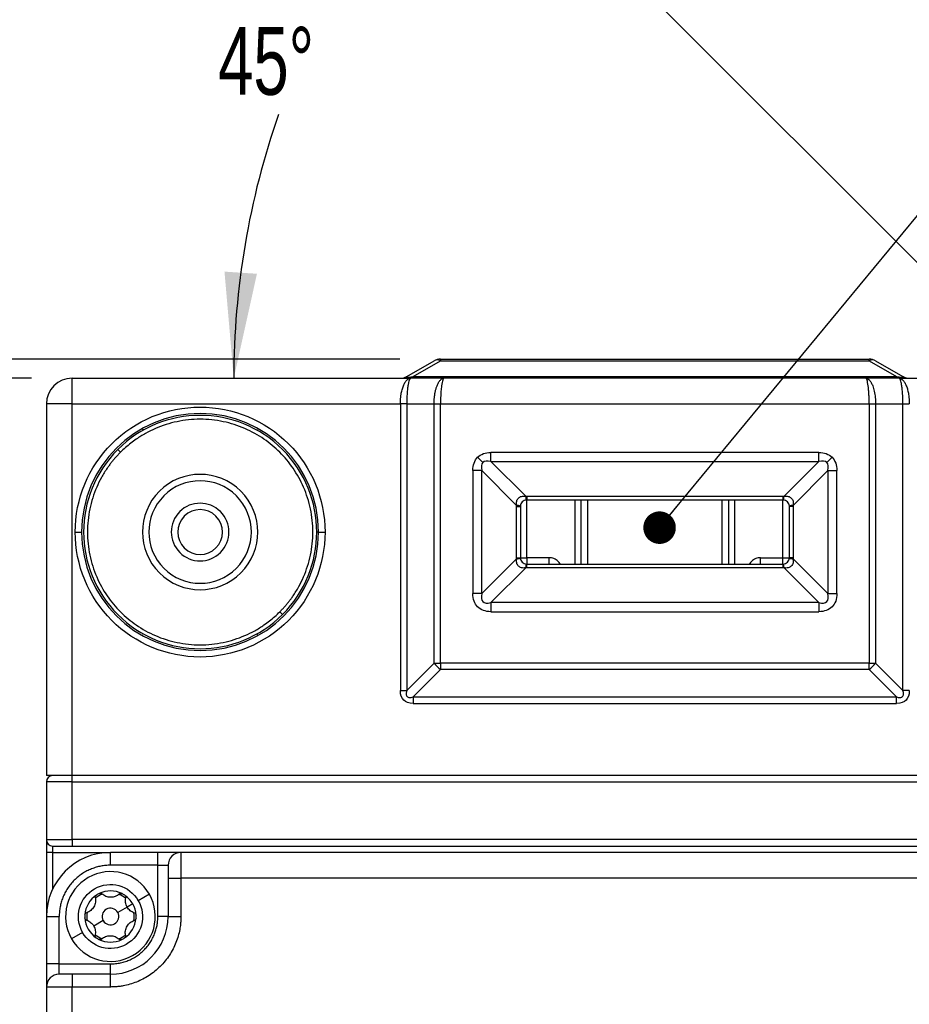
# Model space of a CAD drawing. Header units: millimetres. Extents: x 16 to 683, y 16 to 524.
# Tile 10 of 39: x 95 to 165, y 278 to 355. Entities that reach past the tile are written whole.
import ezdxf

# ---------------------------------------------------------------- set-up
doc = ezdxf.new("R2010")
doc.units = ezdxf.units.MM
doc.header["$LTSCALE"] = 2.5
doc.layers.add('DIMENSIONS', color=140, linetype='Continuous', lineweight=25)
doc.styles.add('SLDTEXTSTYLE0', font='TXT', dxfattribs={"width": 0.7})
doc.dimstyles.new('SLDDIMSTYLE0', dxfattribs={"dimtxt": 5.39502, "dimasz": 8.255, "dimexe": 0, "dimexo": 0.0625, "dimgap": 1.348755, "dimtad": 0, "dimtih": 1, "dimtoh": 1, "dimrnd": 1e-09, "dimzin": 12, "dimdsep": 46, "dimtxsty": 'SLDTEXTSTYLE0', "dimsah": 1, "dimcen": 0.09, "dimadec": 0, "dimazin": 3, "dimtfac": 1, "dimtmove": 0, "dimatfit": 0, "dimfxl": 0, "dimfrac": 2, "dimtolj": 1, "dimtzin": 12, "dimarcsym": 0})
doc.dimstyles.new('SLDDIMSTYLE1', dxfattribs={"dimtxt": 5.39502, "dimasz": 8.255, "dimexe": 0, "dimexo": 0.0625, "dimgap": 1.348755, "dimtad": 0, "dimtih": 1, "dimtoh": 1, "dimrnd": 1e-09, "dimzin": 4, "dimdsep": 46, "dimtxsty": 'SLDTEXTSTYLE0', "dimsah": 1, "dimcen": 0.09, "dimadec": 0, "dimazin": 1, "dimtfac": 1, "dimtofl": 0, "dimtmove": 0, "dimatfit": 3, "dimfxl": 0, "dimfrac": 2, "dimtolj": 1, "dimtzin": 12, "dimarcsym": 0})
doc.dimstyles.new('SLDDIMSTYLE2', dxfattribs={"dimtxt": 5.39502, "dimasz": 8.255, "dimexe": 0, "dimexo": 0.0625, "dimgap": 1.348755, "dimtad": 0, "dimtih": 1, "dimtoh": 1, "dimrnd": 1e-09, "dimzin": 12, "dimdsep": 46, "dimtxsty": 'SLDTEXTSTYLE0', "dimsah": 1, "dimcen": 0.09, "dimadec": 0, "dimazin": 3, "dimtfac": 1, "dimtofl": 0, "dimtmove": 0, "dimatfit": 3, "dimfxl": 0, "dimfrac": 2, "dimtolj": 1, "dimtzin": 12, "dimarcsym": 0})
doc.dimstyles.new('SLDDIMSTYLE5', dxfattribs={"dimtxt": 5.39502, "dimasz": 8.255, "dimexe": 0, "dimexo": 0.0625, "dimgap": 1.348755, "dimtad": 0, "dimtih": 1, "dimtoh": 1, "dimdec": 4, "dimlfac": 2.5, "dimzin": 12, "dimdsep": 46, "dimtxsty": 'SLDTEXTSTYLE0', "dimsah": 1, "dimcen": 0.09, "dimadec": 0, "dimazin": 3, "dimtfac": 1, "dimtdec": 0, "dimtofl": 0, "dimtmove": 0, "dimatfit": 3, "dimfxl": 0, "dimfrac": 2, "dimtolj": 1, "dimtzin": 12, "dimarcsym": 0})
doc.dimstyles.new('SLDDIMSTYLE6', dxfattribs={"dimtxt": 0.18, "dimasz": 2.54, "dimexe": 0, "dimexo": 0.0625, "dimgap": 0, "dimtad": 0, "dimtih": 1, "dimtoh": 1, "dimdec": 0, "dimrnd": 1e-09, "dimzin": 0, "dimdsep": 46, "dimtxsty": 'Standard', "dimblk1": 'DOT', "dimblk2": 'DOT', "dimsah": 1, "dimcen": 0.09, "dimadec": 0, "dimazin": 0, "dimtfac": 2.54, "dimtdec": 0, "dimtofl": 0, "dimtmove": 0, "dimatfit": 3, "dimldrblk": 'DOT', "dimfxl": 0, "dimfrac": 2, "dimtolj": 1, "dimtzin": 0, "dimarcsym": 0})

# ---------------------------------------------------------------- blocks, each defined once
blk = doc.blocks.new('_D')
at = {"layer": 'DIMENSIONS'}
for p, q in [((55.128, 346.471), (53.316, 346.471)), ((53.316, 346.471), (53.316, 337.897)), ((71.16, 346.471), (72.972, 346.471)), ((72.972, 346.471), (72.972, 337.897)), ((80.886, 346.471), (88.691, 346.471)), ((88.691, 346.471), (88.691, 328.041)), ((53.316, 337.897), (55.128, 337.897)), ((72.972, 337.897), (71.16, 337.897)), ((124.825, 328.041), (80.754, 328.041)), ((96.057, 326.541), (80.754, 326.541)), ((88.691, 326.541), (88.691, 310.666))]:
    blk.add_line(p, q, dxfattribs=at)
for points in [[(88.691, 328.041), (89.961, 336.296), (87.421, 336.296)], [(88.691, 326.541), (87.421, 318.286), (89.961, 318.286)]]:
    blk.add_solid(points, dxfattribs=at)
at = {"layer": 'DIMENSIONS', "char_height": 5.2917, "attachment_point": 1, "style": 'SLDTEXTSTYLE0'}
for s, insert in [('1.5', (57.372, 354.5)), ('0.06', (55.128, 344.718))]:
    blk.add_mtext(s, dxfattribs=dict(at, insert=insert))
blk = doc.blocks.new('_D_1')
at = {"layer": 'DIMENSIONS'}
for p, q in [((96.057, 326.541), (58.283, 326.541)), ((66.22, 326.541), (66.22, 246.871)), ((58.204, 237.089), (56.393, 237.089)), ((56.393, 237.089), (56.393, 228.515)), ((74.236, 237.089), (76.048, 237.089)), ((76.048, 237.089), (76.048, 228.515)), ((56.393, 228.515), (58.204, 228.515)), ((76.048, 228.515), (74.236, 228.515)), ((66.22, 101.541), (66.22, 227.307)), ((104.557, 101.541), (58.283, 101.541))]:
    blk.add_line(p, q, dxfattribs=at)
for points in [[(66.22, 326.541), (64.95, 318.286), (67.49, 318.286)], [(66.22, 101.541), (67.49, 109.796), (64.95, 109.796)]]:
    blk.add_solid(points, dxfattribs=at)
at = {"layer": 'DIMENSIONS', "char_height": 5.2917, "attachment_point": 1, "style": 'SLDTEXTSTYLE0'}
for s, insert in [('225.0', (55.96, 245.118)), ('8.86', (58.204, 235.336))]:
    blk.add_mtext(s, dxfattribs=dict(at, insert=insert))
blk = doc.blocks.new('_D_2')
at = {"layer": 'DIMENSIONS'}
for p, q in [((124.825, 328.041), (33.84, 328.041)), ((41.777, 328.041), (41.777, 246.871)), ((33.761, 237.089), (31.95, 237.089)), ((31.95, 237.089), (31.95, 228.515)), ((49.793, 237.089), (51.605, 237.089)), ((51.605, 237.089), (51.605, 228.515)), ((31.95, 228.515), (33.761, 228.515)), ((51.605, 228.515), (49.793, 228.515)), ((41.777, 91.541), (41.777, 227.307)), ((130.452, 91.541), (33.84, 91.541))]:
    blk.add_line(p, q, dxfattribs=at)
for points in [[(41.777, 328.041), (40.507, 319.786), (43.047, 319.786)], [(41.777, 91.541), (43.047, 99.796), (40.507, 99.796)]]:
    blk.add_solid(points, dxfattribs=at)
at = {"layer": 'DIMENSIONS', "char_height": 5.2917, "attachment_point": 1, "style": 'SLDTEXTSTYLE0'}
for s, insert in [('236.5', (31.517, 245.118)), ('9.31', (33.761, 235.336))]:
    blk.add_mtext(s, dxfattribs=dict(at, insert=insert))
blk = doc.blocks.new('_D_7')
at = {"layer": 'DIMENSIONS'}
blk.add_line((173.452, 327.322), (124.515, 376.259), dxfattribs=at)
for start, end in [(135, 152.12368), (160.72542, 180)]:
    blk.add_arc((174.232, 326.541), 62.374, start, end, dxfattribs=at)
for points in [[(130.127, 370.646), (123.732, 365.275), (125.642, 363.601)], [(111.859, 326.541), (113.669, 334.695), (111.134, 334.862)]]:
    blk.add_solid(points, dxfattribs=at)
at = {"layer": 'DIMENSIONS', "insert": (110.635, 353.952), "char_height": 5.2917, "attachment_point": 1, "style": 'SLDTEXTSTYLE0'}
blk.add_mtext('45°', dxfattribs=at)
blk = doc.blocks.new('_Dot')
at = {"color": 0, "linetype": 'ByBlock', "lineweight": -2}
blk.add_line((-0.5, 0), (-1, 0), dxfattribs=at)
at = {"color": 0, "linetype": 'ByBlock', "const_width": 0.5}
blk.add_lwpolyline([(-0.25, 0, 1), (0.25, 0, 1)], format="xyb", close=True, dxfattribs=at)

msp = doc.modelspace()

# ---------------------------------------------------------------- linework, layer by layer
for p, q in [((125.366401, 326.675192), (127.500375, 327.907243)), ((125.866401, 326.675192), (128.000375, 327.907243)), ((128.000375, 328.041217), (128.000375, 327.907243)), ((128.000375, 328.041217), (161.464477, 328.041217)), ((128.000375, 327.907243), (161.464477, 327.907243)), ((161.464477, 327.907243), (161.464477, 328.041217)), ((161.464477, 327.907243), (163.598452, 326.675192)), ((161.964477, 327.907243), (164.098452, 326.675192)), ((99.232426, 324.541217), (99.232426, 326.541217)), ((99.232426, 326.541217), (123.232426, 326.541217)), ((123.232426, 326.541217), (125.670248, 326.541217)), ((128.268325, 326.541217), (125.670248, 326.541217)), ((125.866401, 326.541217), (125.866401, 326.675192)), ((125.866401, 326.675192), (163.598452, 326.675192)), ((161.196528, 326.541217), (128.268325, 326.541217)), ((163.794604, 326.541217), (161.196528, 326.541217)), ((163.598452, 326.541217), (163.598452, 326.675192)), ((163.794604, 326.541217), (166.232426, 326.541217)), ((97.232426, 324.541217), (97.232426, 295.541217)), ((99.232426, 324.541217), (97.232426, 324.541217)), ((99.232426, 295.541217), (99.232426, 324.541217)), ((99.232426, 324.541217), (124.866401, 324.541217)), ((125.366401, 324.541217), (124.866401, 324.541217)), ((124.866401, 324.541217), (124.866401, 302.175192)), ((125.366401, 324.541217), (125.366401, 302.175192)), ((125.366401, 324.541217), (127.500375, 324.541217)), ((127.500375, 304.309166), (127.500375, 324.541217)), ((127.500375, 324.541217), (128.000375, 324.541217)), ((128.000375, 324.541217), (161.464477, 324.541217)), ((128.000375, 304.309166), (128.000375, 324.541217)), ((161.464477, 324.541217), (161.464477, 304.309166)), ((161.464477, 324.541217), (161.964477, 324.541217)), ((161.964477, 324.541217), (161.964477, 304.309166)), ((161.964477, 324.541217), (164.098452, 324.541217)), ((164.098452, 302.175192), (164.098452, 324.541217)), ((164.098452, 324.541217), (164.598452, 324.541217)), ((103.009886, 320.763757), (102.797754, 320.975889)), ((157.532426, 320.755431), (131.932426, 320.755431)), ((131.932426, 320.048324), (131.932426, 320.755431)), ((157.532426, 320.048324), (157.532426, 320.755431)), ((131.305398, 319.968245), (130.89715, 320.376493)), ((131.932426, 320.048324), (157.532426, 320.048324)), ((131.932426, 320.048324), (134.648964, 317.331787)), ((154.815889, 317.331787), (157.532426, 320.048324)), ((158.567702, 320.376493), (158.159454, 319.968245)), ((130.518213, 319.341217), (130.518213, 309.741217)), ((131.225319, 319.341217), (130.518213, 319.341217)), ((131.225319, 309.741217), (131.225319, 319.341217)), ((133.941857, 316.62468), (131.225319, 319.341217)), ((158.239533, 319.341217), (155.522996, 316.62468)), ((158.239533, 319.341217), (158.239533, 309.741217)), ((158.239533, 319.341217), (158.94664, 319.341217)), ((158.94664, 309.741217), (158.94664, 319.341217)), ((134.732426, 317.33411), (154.732426, 317.33411)), ((134.732426, 317.33411), (134.732426, 317.041217)), ((154.732426, 317.33411), (154.732426, 317.041217)), ((133.939533, 312.541217), (133.939533, 316.541217)), ((133.939533, 316.541217), (134.232426, 316.541217)), ((134.232426, 316.541217), (134.232426, 312.541217)), ((154.732426, 317.041217), (134.732426, 317.041217)), ((134.732426, 312.541217), (134.732426, 317.041217)), ((138.482426, 317.041217), (138.482426, 312.041217)), ((138.982426, 312.041217), (138.982426, 317.041217)), ((139.482426, 317.041217), (139.482426, 312.041217)), ((149.982426, 312.041217), (149.982426, 317.041217)), ((150.482426, 317.041217), (150.482426, 312.041217)), ((150.982426, 312.041217), (150.982426, 317.041217)), ((154.732426, 312.541217), (154.732426, 317.041217)), ((155.232426, 312.541217), (155.232426, 316.541217)), ((155.525319, 316.541217), (155.232426, 316.541217)), ((155.525319, 316.541217), (155.525319, 312.541217)), ((99.482426, 314.541217), (99.982426, 314.541217)), ((118.482426, 314.541217), (118.332426, 314.541217)), ((118.482426, 314.541217), (118.982426, 314.541217)), ((131.225319, 309.741217), (133.941857, 312.457755)), ((133.939533, 312.541217), (134.232426, 312.541217)), ((134.232426, 312.541217), (134.732426, 312.541217)), ((136.482426, 312.541217), (134.732426, 312.541217)), ((134.732426, 312.541217), (134.732426, 312.041217)), ((134.732426, 312.041217), (154.732426, 312.041217)), ((134.732426, 311.748324), (134.732426, 312.041217)), ((136.482426, 312.041217), (136.482426, 312.541217)), ((152.982426, 312.541217), (154.732426, 312.541217)), ((152.982426, 312.041217), (152.982426, 312.541217)), ((154.732426, 312.041217), (154.732426, 312.541217)), ((154.732426, 312.541217), (155.232426, 312.541217)), ((154.732426, 312.041217), (154.732426, 311.748324)), ((155.525319, 312.541217), (155.232426, 312.541217)), ((155.522996, 312.457755), (158.239533, 309.741217)), ((134.648964, 311.750648), (131.932426, 309.03411)), ((154.732426, 311.748324), (134.732426, 311.748324)), ((157.532426, 309.03411), (154.815889, 311.750648)), ((131.225319, 309.741217), (130.518213, 309.741217)), ((158.239533, 309.741217), (158.94664, 309.741217)), ((131.932426, 309.03411), (131.932426, 308.327004)), ((157.532426, 309.03411), (131.932426, 309.03411)), ((157.532426, 309.03411), (157.532426, 308.327004)), ((115.667098, 308.106546), (115.454966, 308.318678)), ((131.932426, 308.327004), (157.532426, 308.327004)), ((125.366401, 302.175192), (127.500375, 304.309166)), ((127.500375, 304.309166), (128.000375, 304.309166)), ((161.464477, 304.309166), (128.000375, 304.309166)), ((128.000375, 304.309166), (128.000375, 303.809166)), ((161.464477, 304.309166), (161.964477, 304.309166)), ((161.464477, 303.809166), (161.464477, 304.309166)), ((161.964477, 304.309166), (164.098452, 302.175192)), ((128.000375, 303.809166), (125.866401, 301.675192)), ((161.464477, 303.809166), (128.000375, 303.809166)), ((163.598452, 301.675192), (161.464477, 303.809166)), ((124.866401, 302.175192), (125.3664, 302.175192)), ((164.598452, 302.175192), (164.098452, 302.175192)), ((125.866401, 301.675192), (163.598452, 301.675192)), ((125.866401, 301.675192), (125.866401, 301.175192)), ((125.866401, 301.175192), (163.598452, 301.175192)), ((163.598452, 301.175192), (163.598452, 301.675192)), ((99.232426, 295.541217), (97.232426, 295.541217)), ((99.232426, 295.041217), (97.232426, 295.041217)), ((97.232426, 295.041217), (97.232426, 290.541217)), ((99.232426, 295.041217), (99.232426, 295.541217)), ((190.232426, 295.541217), (99.232426, 295.541217)), ((99.232426, 290.541217), (99.232426, 295.041217)), ((99.232426, 295.041217), (190.232426, 295.041217)), ((97.232426, 290.541217), (99.232426, 290.541217)), ((99.232426, 290.541217), (99.232426, 290.041217)), ((190.232426, 290.541217), (99.232426, 290.541217)), ((97.732426, 289.541217), (97.732426, 290.041217)), ((99.232426, 290.041217), (190.232426, 290.041217)), ((97.732426, 289.541217), (97.232426, 289.541217)), ((97.232426, 289.541217), (97.232426, 284.541217)), ((97.732426, 289.541217), (102.232426, 289.541217)), ((97.732426, 286.720667), (97.732426, 289.541217)), ((102.232426, 288.541217), (102.232426, 289.541217)), ((105.932426, 289.541217), (102.232426, 289.541217)), ((105.932426, 288.541217), (105.932426, 289.541217)), ((107.732426, 289.541217), (107.732426, 287.541217)), ((181.732426, 289.541217), (107.732426, 289.541217)), ((105.932426, 288.541217), (102.232426, 288.541217)), ((105.932426, 288.541217), (106.732426, 288.541217)), ((105.932426, 284.541217), (105.932426, 288.541217)), ((106.732426, 287.541217), (106.732426, 284.541217)), ((106.732426, 287.541217), (107.732426, 287.541217)), ((107.732426, 287.541217), (107.732426, 284.541217)), ((181.732426, 287.541217), (107.732426, 287.541217)), ((105.274323, 286.272362), (104.40521, 285.777749)), ((103.536096, 285.283136), (102.79735, 284.862716)), ((103.970653, 285.530443), (103.536096, 285.283136)), ((97.232426, 284.541217), (98.232426, 284.541217)), ((97.232426, 284.541217), (97.232426, 280.841217)), ((98.232426, 280.841217), (98.232426, 284.541217)), ((106.732426, 284.541217), (105.932426, 284.541217)), ((106.732426, 284.541217), (107.732426, 284.541217)), ((101.667502, 284.219719), (100.928756, 283.799298)), ((100.059642, 283.304685), (99.190529, 282.810073)), ((98.232426, 280.841217), (97.232426, 280.841217)), ((98.232426, 280.041217), (98.232426, 280.841217)), ((98.232426, 280.841217), (102.232426, 280.841217)), ((102.232426, 280.041217), (102.232426, 280.841217)), ((99.232426, 280.041217), (99.232426, 279.041217)), ((102.232426, 280.041217), (99.232426, 280.041217)), ((102.232426, 279.041217), (102.232426, 280.041217)), ((99.232426, 279.041217), (97.232426, 279.041217)), ((97.232426, 279.041217), (97.232426, 215.117711)), ((99.232426, 215.117711), (99.232426, 279.041217)), ((102.232426, 279.041217), (99.232426, 279.041217))]:
    msp.add_line(p, q)
for centre, radius, start, end in [((128.000375, 327.041217), 1, 90, 120), ((127.750375, 327.414498), 0.552537, 63.09848852, 116.90151148), ((161.464477, 327.041217), 1, 60, 90), ((161.714477, 327.414498), 0.552537, 63.09848852, 116.90151148), ((99.232426, 324.541217), 2, 90, 180), ((124.866401, 327.541217), 1, 270, 300), ((164.598452, 327.541217), 1, 240, 270), ((109.232426, 314.541217), 9.25, 0, 180), ((109.232426, 314.541217), 9.1, 315, 135), ((109.232426, 314.541217), 9.1, 135, 315), ((109.232426, 314.541217), 4.5, 315, 135), ((109.232426, 314.541217), 4, 315, 135), ((109.232426, 314.541217), 4.5, 135, 315), ((109.232426, 314.541217), 4, 135, 315), ((135.468928, 317.337401), 0.819983, 180.39227177, 201.23236216), ((153.995925, 317.337401), 0.819983, 338.76763784, 359.60772823), ((109.232426, 314.541217), 2.25, 315, 135), ((133.936243, 315.804716), 0.819983, 68.76763784, 89.60772823), ((155.528609, 315.804716), 0.819983, 90.39227177, 111.23236216), ((109.232426, 314.541217), 2.25, 135, 315), ((109.232426, 314.541217), 1.75, 135, 315), ((109.232426, 314.541217), 1.75, 315, 135), ((109.232426, 314.541217), 9.25, 180, 0), ((133.936243, 313.277719), 0.819983, 270.39227177, 291.23236216), ((135.468928, 311.745034), 0.819983, 158.76763784, 179.60772823), ((153.995925, 311.745034), 0.819983, 0.39227177, 21.23236216), ((155.528609, 313.277719), 0.819983, 248.76763784, 269.60772823), ((129.543458, 305.852249), 2.56033, 217.06271949, 232.93728051), ((159.921395, 305.852249), 2.56033, 307.06271949, 322.93728051), ((97.732426, 295.041217), 0.5, 90, 180), ((97.732426, 290.541217), 0.5, 180, 270), ((102.232426, 284.541217), 5, 90, 180), ((107.732426, 288.541217), 1, 90, 180), ((102.232426, 284.541217), 3.5, 29.64421828, 209.64421828), ((102.232426, 284.541217), 3.5, 209.64421828, 29.64421828), ((102.232426, 284.541217), 2, 123.08137766, 176.20705891), ((102.232426, 284.541217), 1.85, 109.99722518, 129.29121139), ((102.232426, 284.541217), 2, 116.20705891, 123.08137766), ((102.232426, 284.541217), 2, 63.08137766, 116.20705891), ((102.232426, 284.541217), 1.85, 49.99722518, 69.29121139), ((102.232426, 284.541217), 2, 56.20705891, 63.08137766), ((102.232426, 284.541217), 2, 29.64421828, 56.20705891), ((102.232426, 284.541217), 0.65, 29.64421828, 209.64421828), ((102.232426, 284.541217), 2, 3.08137766, 29.64421828), ((102.232426, 284.541217), 2, 176.20705891, 183.08137766), ((102.232426, 284.541217), 2, 183.08137766, 236.20705891), ((102.232426, 284.541217), 1.85, 169.99722518, 189.29121139), ((102.232426, 284.541217), 0.65, 209.64421828, 29.64421828), ((102.232426, 284.541217), 4.5, 270, 0), ((102.232426, 284.541217), 2, 303.08137766, 356.20705891), ((102.232426, 284.541217), 1.85, 349.99722518, 9.29121139), ((102.232426, 284.541217), 2, 356.20705891, 3.08137766), ((102.232426, 284.541217), 1.85, 229.99722518, 249.29121139), ((102.232426, 284.541217), 2, 236.20705891, 243.08137766), ((102.232426, 284.541217), 2, 243.08137766, 296.20705891), ((102.232426, 284.541217), 1.85, 289.99722518, 309.29121139), ((102.232426, 284.541217), 2, 296.20705891, 303.08137766), ((98.232426, 279.041217), 1, 90, 180)]:
    msp.add_arc(centre, radius, start, end)
for points, knots in [([(124.866401, 324.541217), (124.866704, 324.582685), (124.867312, 324.665815), (124.872204, 324.790263), (124.880005, 324.914239), (124.891005, 325.037235), (124.905128, 325.158755), (124.934785, 325.36417), (124.993816, 325.646803), (125.0959, 325.96006), (125.224633, 326.221929), (125.344622, 326.379445), (125.456075, 326.472706), (125.554888, 326.528665), (125.629309, 326.536763), (125.670248, 326.541217)], [0, 0, 0, 0, 0.038138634, 0.076456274, 0.114976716, 0.153723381, 0.192719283, 0.231986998, 0.35627618, 0.488120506, 0.612252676, 0.751808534, 0.816108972, 0.89884246, 1, 1, 1, 1]), ([(125.366401, 326.675192), (125.354628, 326.667907), (125.332886, 326.654453), (125.318743, 326.637466), (125.322437, 326.625033), (125.345281, 326.617264), (125.392333, 326.614277), (125.472432, 326.618496), (125.583195, 326.630864), (125.718275, 326.650167), (125.813672, 326.666284), (125.866401, 326.675192)], [0, 0, 0, 0, 0.135330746, 0.249941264, 0.346066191, 0.4274769, 0.500268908, 0.592055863, 0.699983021, 0.834170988, 1, 1, 1, 1]), ([(125.670248, 326.541217), (125.66323, 326.540304), (125.649714, 326.538547), (125.630181, 326.525139), (125.612413, 326.506175), (125.596452, 326.48275), (125.582273, 326.456711), (125.569805, 326.429509), (125.54195, 326.360614), (125.501389, 326.221974), (125.453312, 325.960077), (125.414349, 325.646783), (125.389347, 325.327022), (125.375151, 325.039181), (125.36774, 324.791495), (125.366845, 324.624351), (125.366401, 324.541217)], [0, 0, 0, 0, 0.0456386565, 0.0878890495, 0.1267511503, 0.1622250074, 0.1943107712, 0.2230087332, 0.2483193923, 0.3878625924, 0.5120084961, 0.6438402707, 0.7681430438, 0.8463572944, 0.9235810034, 1, 1, 1, 1]), ([(127.500375, 324.541217), (127.500709, 324.586446), (127.501381, 324.677382), (127.506883, 324.813861), (127.515811, 324.950457), (127.528577, 325.086466), (127.545157, 325.221149), (127.565611, 325.353743), (127.589937, 325.483457), (127.618111, 325.609483), (127.650072, 325.730995), (127.685731, 325.847165), (127.745478, 326.01476), (127.841412, 326.220649), (127.957084, 326.379004), (128.063125, 326.472612), (128.157566, 326.528632), (128.229043, 326.536754), (128.268325, 326.541217)], [0, 0, 0, 0, 0.043021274, 0.086497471, 0.130432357, 0.174829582, 0.219692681, 0.265025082, 0.310830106, 0.357110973, 0.403870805, 0.451112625, 0.49883937, 0.622092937, 0.75904588, 0.821672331, 0.901995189, 1, 1, 1, 1]), ([(128.268325, 326.541217), (128.262163, 326.540304), (128.250292, 326.538544), (128.233287, 326.525132), (128.217733, 326.506165), (128.203637, 326.482736), (128.190998, 326.456693), (128.179811, 326.429484), (128.154938, 326.360288), (128.119522, 326.220675), (128.08156, 325.988519), (128.05435, 325.754351), (128.034699, 325.529032), (128.019378, 325.290376), (128.008508, 325.043352), (128.001668, 324.792696), (128.000804, 324.624505), (128.000375, 324.541217)], [0, 0, 0, 0, 0.0442046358, 0.085156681, 0.1228559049, 0.1573021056, 0.1884951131, 0.2164347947, 0.2411210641, 0.3780757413, 0.501357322, 0.5884444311, 0.6739134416, 0.7577830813, 0.8400731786, 0.9208047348, 1, 1, 1, 1]), ([(161.464477, 324.541217), (161.464351, 324.586446), (161.464097, 324.677382), (161.462069, 324.813861), (161.45884, 324.950457), (161.454287, 325.086466), (161.448445, 325.221149), (161.441303, 325.353743), (161.432865, 325.483457), (161.423129, 325.609483), (161.412097, 325.730995), (161.399767, 325.847165), (161.378997, 326.01476), (161.34532, 326.220649), (161.30523, 326.379004), (161.267964, 326.472612), (161.235021, 326.528632), (161.21018, 326.536754), (161.196528, 326.541217)], [0, 0, 0, 0, 0.043021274, 0.086497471, 0.130432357, 0.174829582, 0.219692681, 0.265025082, 0.310830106, 0.357110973, 0.403870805, 0.451112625, 0.49883937, 0.622092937, 0.75904588, 0.821672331, 0.901995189, 1, 1, 1, 1]), ([(161.196528, 326.541217), (161.21422, 326.540304), (161.248303, 326.538544), (161.29729, 326.525132), (161.341998, 326.506165), (161.382375, 326.482736), (161.418445, 326.456693), (161.450292, 326.429484), (161.521345, 326.360288), (161.62345, 326.220675), (161.731601, 325.988519), (161.810118, 325.754351), (161.867111, 325.529032), (161.911267, 325.290376), (161.942141, 325.043352), (161.961049, 324.792696), (161.963342, 324.624505), (161.964477, 324.541217)], [0, 0, 0, 0, 0.0442046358, 0.0851566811, 0.122855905, 0.1573021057, 0.1884951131, 0.2164347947, 0.2411210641, 0.3780757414, 0.501357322, 0.5884444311, 0.6739134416, 0.7577830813, 0.8400731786, 0.9208047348, 1, 1, 1, 1]), ([(163.598452, 326.675192), (163.641394, 326.667907), (163.720703, 326.654453), (163.8343, 326.637466), (163.931327, 326.625033), (164.012277, 326.617264), (164.081491, 326.614277), (164.130248, 326.618496), (164.148359, 326.630864), (164.138308, 326.650167), (164.11264, 326.666284), (164.098452, 326.675192)], [0, 0, 0, 0, 0.135330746, 0.249941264, 0.346066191, 0.4274769, 0.500268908, 0.592055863, 0.699983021, 0.834170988, 1, 1, 1, 1]), ([(164.098452, 324.541217), (164.098341, 324.582685), (164.098121, 324.665815), (164.096305, 324.790263), (164.093369, 324.914239), (164.089199, 325.037235), (164.08383, 325.158755), (164.072572, 325.36417), (164.050514, 325.646803), (164.011538, 325.96006), (163.963479, 326.221929), (163.917389, 326.379445), (163.876021, 326.472706), (163.838646, 326.528665), (163.810233, 326.536763), (163.794604, 326.541217)], [0, 0, 0, 0, 0.038138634, 0.076456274, 0.114976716, 0.153723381, 0.192719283, 0.231986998, 0.35627618, 0.488120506, 0.612252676, 0.751808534, 0.816108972, 0.89884246, 1, 1, 1, 1]), ([(163.794604, 326.541217), (163.813087, 326.540304), (163.848681, 326.538547), (163.899698, 326.525139), (163.946357, 326.506175), (163.988644, 326.48275), (164.026557, 326.456711), (164.060115, 326.429509), (164.134417, 326.360614), (164.240239, 326.221974), (164.368941, 325.960077), (164.471019, 325.646783), (164.537896, 325.327022), (164.575142, 325.039181), (164.594781, 324.791495), (164.597232, 324.624351), (164.598452, 324.541217)], [0, 0, 0, 0, 0.045638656, 0.087889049, 0.12675115, 0.162225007, 0.194310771, 0.223008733, 0.248319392, 0.387862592, 0.512008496, 0.643840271, 0.768143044, 0.846357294, 0.923581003, 1, 1, 1, 1]), ([(99.482426, 314.541217), (99.482426, 317.127005), (100.509707, 319.60708), (104.166563, 323.263936), (106.646639, 324.291217), (111.818214, 324.291217), (114.298289, 323.263936), (117.955145, 319.60708), (118.982426, 317.127005), (118.982426, 314.541217)], [0, 0, 0, 0, 0.25, 0.25, 0.5, 0.5, 0.75, 0.75, 1, 1, 1, 1]), ([(115.454966, 308.318678), (115.517749, 308.382569), (115.643206, 308.510241), (115.823787, 308.708787), (115.998495, 308.912189), (116.166806, 309.120967), (116.328862, 309.334989), (116.597222, 309.71278), (116.94437, 310.273601), (117.326296, 311.051073), (117.634352, 311.873839), (117.938645, 313.032993), (118.095236, 314.541441), (117.908315, 316.34465), (117.370881, 318.037625), (116.544555, 319.530741), (115.48978, 320.798571), (114.22195, 321.853346), (112.728834, 322.679672), (111.035859, 323.217106), (109.23265, 323.404027), (107.724376, 323.247455), (106.565218, 322.943194), (105.742598, 322.635237), (104.964986, 322.253203), (104.327962, 321.859143), (103.810243, 321.478871), (103.39612, 321.136715), (103.13872, 320.888163), (103.009886, 320.763757)], [0, 0, 0, 0, 0.009730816, 0.019444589, 0.029150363, 0.038857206, 0.048574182, 0.058310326, 0.089196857, 0.120102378, 0.152276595, 0.184469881, 0.25011907, 0.315768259, 0.380053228, 0.441772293, 0.50000334, 0.558234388, 0.619953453, 0.684238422, 0.749887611, 0.8155368, 0.847711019, 0.879904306, 0.910790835, 0.941696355, 0.961138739, 0.980549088, 1, 1, 1, 1]), ([(104.826668, 322.48251), (104.810938, 322.498239), (104.772518, 322.536659), (104.729464, 322.579713), (104.705683, 322.603495), (104.7036, 322.605577), (104.702872, 322.606305)], [0, 0, 0, 0, 0.2185342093, 0.5337779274, 0.8369976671, 1, 1, 1, 1]), ([(113.732261, 322.576586), (113.732385, 322.57671), (113.748273, 322.592598), (113.758446, 322.602771), (113.761064, 322.605389), (113.76198, 322.606305)], [0, 0, 0, 0, 0.005069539, 0.652148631, 1, 1, 1, 1]), ([(103.009886, 320.763757), (102.947103, 320.699865), (102.821646, 320.572194), (102.641065, 320.373648), (102.466357, 320.170246), (102.298046, 319.961468), (102.13599, 319.747446), (101.86763, 319.369655), (101.520483, 318.808833), (101.138556, 318.031361), (100.830501, 317.208595), (100.526208, 316.049442), (100.369616, 314.540994), (100.556537, 312.737784), (101.093972, 311.044809), (101.920297, 309.551693), (102.975073, 308.283864), (104.242902, 307.229088), (105.736018, 306.402763), (107.428993, 305.865328), (109.232202, 305.678407), (110.740476, 305.83498), (111.899634, 306.13924), (112.722254, 306.447197), (113.499866, 306.829231), (114.13689, 307.223292), (114.654609, 307.603564), (115.068733, 307.945719), (115.326132, 308.194272), (115.454966, 308.318678)], [0, 0, 0, 0, 0.009730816, 0.019444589, 0.029150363, 0.038857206, 0.048574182, 0.058310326, 0.089196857, 0.120102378, 0.152276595, 0.184469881, 0.25011907, 0.315768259, 0.380053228, 0.441772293, 0.50000334, 0.558234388, 0.619953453, 0.684238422, 0.749887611, 0.8155368, 0.847711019, 0.879904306, 0.910790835, 0.941696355, 0.961138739, 0.980549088, 1, 1, 1, 1]), ([(101.197057, 319.041052), (101.196934, 319.041176), (101.181045, 319.057064), (101.170873, 319.067237), (101.168254, 319.069856), (101.167338, 319.070771)], [0, 0, 0, 0, 0.0050695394, 0.6521486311, 1, 1, 1, 1]), ([(133.941857, 316.62468), (133.91977, 316.743743), (133.921993, 316.85387), (133.969673, 317.046048), (134.015913, 317.129645), (134.144734, 317.258231), (134.228178, 317.304275), (134.421042, 317.351803), (134.531957, 317.353492), (134.648964, 317.331787)], [0, 0, 0, 0, 0.25, 0.25, 0.5, 0.5, 0.75, 0.75, 1, 1, 1, 1]), ([(134.648964, 317.331787), (134.662863, 317.332464), (134.690652, 317.333819), (134.718505, 317.334013), (134.732426, 317.33411)], [0, 0, 0, 0, 0.500193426, 1, 1, 1, 1]), ([(154.732426, 317.33411), (154.746347, 317.334013), (154.774201, 317.333819), (154.801989, 317.332464), (154.815889, 317.331787)], [0, 0, 0, 0, 0.499806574, 1, 1, 1, 1]), ([(154.815889, 317.331787), (154.934952, 317.353874), (155.045079, 317.35165), (155.237257, 317.30397), (155.320854, 317.25773), (155.44944, 317.128909), (155.495484, 317.045465), (155.543012, 316.852602), (155.544701, 316.741686), (155.522996, 316.62468)], [0, 0, 0, 0, 0.25, 0.25, 0.5, 0.5, 0.75, 0.75, 1, 1, 1, 1]), ([(133.939533, 316.541217), (133.93963, 316.555138), (133.939824, 316.582992), (133.941179, 316.61078), (133.941857, 316.62468)], [0, 0, 0, 0, 0.499806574, 1, 1, 1, 1]), ([(134.704605, 317.040443), (134.644421, 317.037089), (134.583944, 317.0225), (134.473156, 316.973027), (134.422005, 316.937853), (134.336153, 316.852101), (134.300853, 316.800843), (134.251382, 316.690407), (134.236618, 316.630357), (134.233201, 316.569038)], [0, 0, 0, 0, 0.25, 0.25, 0.5, 0.5, 0.75, 0.75, 1, 1, 1, 1]), ([(155.231652, 316.569038), (155.228298, 316.629223), (155.213709, 316.689699), (155.164236, 316.800487), (155.129062, 316.851638), (155.043309, 316.937491), (154.992052, 316.972791), (154.881616, 317.022261), (154.821566, 317.037025), (154.760247, 317.040443)], [0, 0, 0, 0, 0.25, 0.25, 0.5, 0.5, 0.75, 0.75, 1, 1, 1, 1]), ([(155.522996, 316.62468), (155.523673, 316.61078), (155.525028, 316.582992), (155.525222, 316.555138), (155.525319, 316.541217)], [0, 0, 0, 0, 0.500193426, 1, 1, 1, 1]), ([(118.982426, 314.541217), (118.982426, 311.95543), (117.955145, 309.475354), (114.298289, 305.818498), (111.818214, 304.791217), (106.646639, 304.791217), (104.166563, 305.818498), (100.509707, 309.475354), (99.482426, 311.95543), (99.482426, 314.541217)], [0, 0, 0, 0, 0.25, 0.25, 0.5, 0.5, 0.75, 0.75, 1, 1, 1, 1]), ([(134.648964, 311.750648), (134.529901, 311.728561), (134.419774, 311.730784), (134.227595, 311.778464), (134.143998, 311.824704), (134.015412, 311.953525), (133.969369, 312.036969), (133.92184, 312.229833), (133.920151, 312.340749), (133.941857, 312.457755)], [0, 0, 0, 0, 0.25, 0.25, 0.5, 0.5, 0.75, 0.75, 1, 1, 1, 1]), ([(133.941857, 312.457755), (133.941179, 312.471654), (133.939824, 312.499443), (133.93963, 312.527296), (133.939533, 312.541217)], [0, 0, 0, 0, 0.500193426, 1, 1, 1, 1]), ([(134.233201, 312.513396), (134.236555, 312.453212), (134.251143, 312.392735), (134.300617, 312.281947), (134.335791, 312.230796), (134.421543, 312.144944), (134.472801, 312.109644), (134.583236, 312.060173), (134.643286, 312.045409), (134.704605, 312.041992)], [0, 0, 0, 0, 0.25, 0.25, 0.5, 0.5, 0.75, 0.75, 1, 1, 1, 1]), ([(137.343857, 312.041217), (137.335644, 312.057855), (137.297346, 312.135435), (137.192435, 312.252453), (137.035829, 312.382839), (136.802008, 312.50693), (136.608079, 312.527736), (136.482426, 312.541217)], [0, 0, 0, 0, 0.053363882, 0.248829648, 0.444809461, 0.640274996, 1, 1, 1, 1]), ([(152.982426, 312.541217), (152.856775, 312.527734), (152.662668, 312.506906), (152.428865, 312.382741), (152.272163, 312.252203), (152.167381, 312.135288), (152.129087, 312.057701), (152.120951, 312.041217)], [0, 0, 0, 0, 0.359718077, 0.555694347, 0.751156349, 0.947132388, 1, 1, 1, 1]), ([(154.760247, 312.041992), (154.820432, 312.045346), (154.880908, 312.059934), (154.991696, 312.109408), (155.042847, 312.144582), (155.1287, 312.230334), (155.163999, 312.281592), (155.21347, 312.392027), (155.228234, 312.452077), (155.231652, 312.513396)], [0, 0, 0, 0, 0.25, 0.25, 0.5, 0.5, 0.75, 0.75, 1, 1, 1, 1]), ([(155.522996, 312.457755), (155.545083, 312.338692), (155.542859, 312.228565), (155.495179, 312.036386), (155.448939, 311.952789), (155.320118, 311.824204), (155.236674, 311.77816), (155.043811, 311.730631), (154.932895, 311.728942), (154.815889, 311.750648)], [0, 0, 0, 0, 0.25, 0.25, 0.5, 0.5, 0.75, 0.75, 1, 1, 1, 1]), ([(155.525319, 312.541217), (155.525222, 312.527296), (155.525028, 312.499443), (155.523673, 312.471654), (155.522996, 312.457755)], [0, 0, 0, 0, 0.4998065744, 1, 1, 1, 1]), ([(134.732426, 311.748324), (134.718505, 311.748421), (134.690652, 311.748615), (134.662863, 311.74997), (134.648964, 311.750648)], [0, 0, 0, 0, 0.499806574, 1, 1, 1, 1]), ([(154.815889, 311.750648), (154.801989, 311.74997), (154.774201, 311.748615), (154.746347, 311.748421), (154.732426, 311.748324)], [0, 0, 0, 0, 0.500193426, 1, 1, 1, 1]), ([(117.267795, 310.041382), (117.267919, 310.041259), (117.283807, 310.025371), (117.293979, 310.015198), (117.296598, 310.012579), (117.297514, 310.011663)], [0, 0, 0, 0, 0.005069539, 0.652148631, 1, 1, 1, 1]), ([(131.932426, 308.327004), (131.504134, 308.327004), (131.143977, 308.459114), (130.650323, 308.952768), (130.518213, 309.312925), (130.518213, 309.741217)], [0, 0, 0, 0, 0.5, 0.5, 1, 1, 1, 1]), ([(131.225319, 309.741217), (131.153848, 309.455333), (131.181985, 309.237603), (131.428812, 308.990776), (131.646542, 308.962639), (131.932426, 309.03411)], [0, 0, 0, 0, 0.5, 0.5, 1, 1, 1, 1]), ([(158.94664, 309.741217), (158.94664, 309.312925), (158.814529, 308.952768), (158.320876, 308.459114), (157.960718, 308.327004), (157.532426, 308.327004)], [0, 0, 0, 0, 0.5, 0.5, 1, 1, 1, 1]), ([(157.532426, 309.03411), (157.81831, 308.962639), (158.036041, 308.990776), (158.282867, 309.237603), (158.311004, 309.455333), (158.239533, 309.741217)], [0, 0, 0, 0, 0.5, 0.5, 1, 1, 1, 1]), ([(113.638185, 306.599925), (113.653914, 306.584195), (113.692334, 306.545776), (113.735388, 306.502721), (113.75917, 306.47894), (113.761252, 306.476857), (113.76198, 306.476129)], [0, 0, 0, 0, 0.218534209, 0.533777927, 0.836997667, 1, 1, 1, 1]), ([(104.732591, 306.505848), (104.732468, 306.505725), (104.716579, 306.489837), (104.706407, 306.479664), (104.703788, 306.477045), (104.702872, 306.476129)], [0, 0, 0, 0, 0.005069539, 0.652148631, 1, 1, 1, 1]), ([(125.866401, 301.175192), (125.506529, 301.175192), (125.274249, 301.284029), (124.975238, 301.58304), (124.866401, 301.81532), (124.866401, 302.175192)], [0, 0, 0, 0, 0.5, 0.5, 1, 1, 1, 1]), ([(125.366401, 302.175192), (125.354628, 302.13225), (125.332886, 302.052941), (125.318743, 301.939343), (125.322437, 301.842316), (125.345281, 301.761367), (125.392333, 301.692153), (125.472432, 301.643396), (125.583195, 301.625285), (125.718275, 301.635335), (125.813672, 301.661004), (125.866401, 301.675192)], [0, 0, 0, 0, 0.135330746, 0.249941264, 0.346066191, 0.4274769, 0.500268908, 0.592055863, 0.699983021, 0.834170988, 1, 1, 1, 1]), ([(163.598452, 301.675192), (163.641394, 301.663419), (163.720703, 301.641677), (163.8343, 301.627534), (163.931327, 301.631228), (164.012277, 301.654072), (164.081491, 301.701124), (164.130248, 301.781223), (164.148359, 301.891986), (164.138308, 302.027066), (164.11264, 302.122463), (164.098452, 302.175192)], [0, 0, 0, 0, 0.135330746, 0.249941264, 0.346066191, 0.4274769, 0.500268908, 0.592055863, 0.699983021, 0.834170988, 1, 1, 1, 1]), ([(164.598452, 302.175192), (164.598452, 301.81532), (164.489615, 301.58304), (164.190603, 301.284029), (163.958323, 301.175192), (163.598452, 301.175192)], [0, 0, 0, 0, 0.5, 0.5, 1, 1, 1, 1]), ([(107.732426, 289.541217), (107.732426, 289.541217), (107.542774, 289.541217), (106.867662, 289.541217), (106.409802, 289.541217), (105.932426, 289.541217)], [0, 0, 0, 0, 0.5, 0.5, 1, 1, 1, 1]), ([(102.232426, 288.541217), (102.169121, 288.540379), (102.042926, 288.538709), (101.854525, 288.525065), (101.66778, 288.503244), (101.482693, 288.472462), (101.299268, 288.432926), (101.117506, 288.384587), (100.937412, 288.327441), (100.692672, 288.237078), (100.389313, 288.099083), (100.037566, 287.893505), (99.705896, 287.651595), (99.399143, 287.374755), (99.12216, 287.067888), (98.88034, 286.736376), (98.674614, 286.384481), (98.510663, 286.023881), (98.384892, 285.658383), (98.297149, 285.292036), (98.2424, 284.918858), (98.235761, 284.667482), (98.232426, 284.541217)], [0, 0, 0, 0, 0.030232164, 0.060265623, 0.090166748, 0.120002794, 0.149841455, 0.179750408, 0.209796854, 0.24004708, 0.304317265, 0.368671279, 0.434309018, 0.50003237, 0.565670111, 0.631393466, 0.695663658, 0.760017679, 0.82026771, 0.879988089, 0.939718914, 1, 1, 1, 1]), ([(100.059642, 283.304685), (99.377182, 284.503877), (99.796702, 286.03154), (102.195086, 287.396461), (103.722749, 286.976941), (104.40521, 285.777749)], [0, 0, 0, 0, 0.5, 0.5, 1, 1, 1, 1]), ([(101.054138, 286.008632), (101.07806, 285.893831), (101.082229, 285.774369), (101.044958, 285.531516), (101.002376, 285.409278), (100.874598, 285.190686), (100.788946, 285.093512), (100.594984, 284.941521), (100.488093, 284.886342), (100.376168, 284.851014)], [0, 0, 0, 0, 0.25, 0.25, 0.5, 0.5, 0.75, 0.75, 1, 1, 1, 1]), ([(101.054138, 286.008632), (101.046348, 286.046018), (101.049324, 286.086116), (101.078728, 286.160239), (101.105643, 286.194129), (101.140767, 286.21701)], [0, 0, 0, 0, 0.5, 0.5, 1, 1, 1, 1]), ([(101.349193, 286.335625), (101.38674, 286.354106), (101.428882, 286.360037), (101.508647, 286.34742), (101.544453, 286.329447), (101.572589, 286.303682)], [0, 0, 0, 0, 0.5, 0.5, 1, 1, 1, 1]), ([(102.9141, 286.295352), (102.826641, 286.217234), (102.725269, 286.153893), (102.496316, 286.064744), (102.369164, 286.040502), (102.115968, 286.041865), (101.988987, 286.067455), (101.760378, 286.159435), (101.659146, 286.224416), (101.572589, 286.303682)], [0, 0, 0, 0, 0.25, 0.25, 0.5, 0.5, 0.75, 0.75, 1, 1, 1, 1]), ([(102.9141, 286.295352), (102.942583, 286.320791), (102.978797, 286.338263), (103.057691, 286.34986), (103.100498, 286.343496), (103.137875, 286.324518)], [0, 0, 0, 0, 0.5, 0.5, 1, 1, 1, 1]), ([(103.536096, 285.283136), (103.472434, 285.395), (103.432208, 285.51655), (103.397939, 285.758734), (103.40351, 285.879433), (103.428847, 285.993885)], [0, 0, 0, 0, 0.5, 0.5, 1, 1, 1, 1]), ([(104.40521, 285.777749), (104.733149, 285.201507), (104.818753, 284.51854), (104.4676, 283.239835), (104.0452, 282.696373), (102.892716, 282.040494), (102.209749, 281.954891), (100.931044, 282.306043), (100.387582, 282.728444), (100.059642, 283.304685)], [0, 0, 0, 0, 0.25, 0.25, 0.5, 0.5, 0.75, 0.75, 1, 1, 1, 1]), ([(104.092388, 284.827937), (103.981062, 284.864603), (103.875576, 284.920682), (103.683963, 285.074273), (103.599786, 285.171223), (103.536096, 285.283136)], [0, 0, 0, 0, 0.5, 0.5, 1, 1, 1, 1]), ([(100.372464, 284.254497), (100.336192, 284.266444), (100.302953, 284.28907), (100.253463, 284.351596), (100.237571, 284.391851), (100.235318, 284.433709)], [0, 0, 0, 0, 0.5, 0.5, 1, 1, 1, 1]), ([(100.236807, 284.673519), (100.239575, 284.715276), (100.25551, 284.754738), (100.306319, 284.817507), (100.339787, 284.83953), (100.376168, 284.851014)], [0, 0, 0, 0, 0.5, 0.5, 1, 1, 1, 1]), ([(107.732426, 284.541217), (107.731721, 284.474062), (107.730312, 284.339872), (107.718876, 284.138946), (107.70061, 283.938652), (107.674845, 283.738988), (107.623708, 283.431239), (107.5267, 283.019059), (107.351909, 282.506699), (107.124432, 282.006912), (106.746617, 281.360143), (106.149327, 280.624317), (105.413637, 280.027137), (104.766889, 279.649294), (104.267272, 279.421857), (103.754746, 279.247017), (103.299082, 279.139645), (102.902206, 279.078886), (102.567974, 279.047083), (102.344358, 279.043174), (102.232426, 279.041217)], [0, 0, 0, 0, 0.023334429, 0.046626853, 0.069908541, 0.093210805, 0.116564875, 0.178298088, 0.240092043, 0.304399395, 0.368767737, 0.500005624, 0.631243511, 0.695550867, 0.759919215, 0.821652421, 0.883446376, 0.922308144, 0.961110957, 1, 1, 1, 1]), ([(102.232426, 280.841217), (102.299313, 280.842229), (102.432609, 280.844244), (102.631465, 280.860732), (102.828323, 280.887107), (103.023176, 280.924317), (103.21602, 280.972104), (103.406849, 281.030555), (103.649095, 281.119092), (103.937299, 281.250187), (104.262661, 281.440344), (104.569461, 281.664114), (104.853204, 281.920186), (105.109418, 282.204042), (105.333098, 282.510685), (105.523399, 282.836192), (105.675053, 283.169745), (105.791396, 283.507833), (105.872558, 283.846702), (105.9232, 284.191894), (105.929341, 284.42442), (105.932426, 284.541217)], [0, 0, 0, 0, 0.034531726, 0.068816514, 0.102953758, 0.13704414, 0.17118876, 0.205488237, 0.240041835, 0.304309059, 0.368666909, 0.434301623, 0.500028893, 0.56566361, 0.631390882, 0.695658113, 0.76001597, 0.820265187, 0.879985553, 0.939717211, 1, 1, 1, 1]), ([(104.228045, 284.408915), (104.225277, 284.367158), (104.209342, 284.327697), (104.158533, 284.264927), (104.125065, 284.242904), (104.088684, 284.231421)], [0, 0, 0, 0, 0.5, 0.5, 1, 1, 1, 1]), ([(100.372464, 284.254497), (100.48379, 284.217832), (100.589277, 284.161752), (100.780889, 284.008162), (100.865066, 283.911212), (100.928756, 283.799298)], [0, 0, 0, 0, 0.5, 0.5, 1, 1, 1, 1]), ([(100.928756, 283.799298), (100.992418, 283.687434), (101.032644, 283.565885), (101.066914, 283.323701), (101.061342, 283.203001), (101.036006, 283.088549)], [0, 0, 0, 0, 0.5, 0.5, 1, 1, 1, 1]), ([(103.410714, 283.073803), (103.386792, 283.188604), (103.382623, 283.308065), (103.419894, 283.550918), (103.462476, 283.673157), (103.590254, 283.891749), (103.675906, 283.988923), (103.869868, 284.140914), (103.976759, 284.196093), (104.088684, 284.231421)], [0, 0, 0, 0, 0.25, 0.25, 0.5, 0.5, 0.75, 0.75, 1, 1, 1, 1]), ([(101.12004, 282.879111), (101.085261, 282.902387), (101.059054, 282.935918), (101.030099, 283.011305), (101.02776, 283.0513), (101.036006, 283.088549)], [0, 0, 0, 0, 0.5, 0.5, 1, 1, 1, 1]), ([(101.550752, 282.787083), (101.52227, 282.761643), (101.486055, 282.744171), (101.407161, 282.732574), (101.364354, 282.738939), (101.326977, 282.757916)], [0, 0, 0, 0, 0.5, 0.5, 1, 1, 1, 1]), ([(101.550752, 282.787083), (101.638212, 282.8652), (101.739584, 282.928541), (101.968536, 283.017691), (102.095688, 283.041933), (102.348884, 283.040569), (102.475865, 283.014979), (102.704474, 282.922999), (102.805706, 282.858018), (102.892263, 282.778753)], [0, 0, 0, 0, 0.25, 0.25, 0.5, 0.5, 0.75, 0.75, 1, 1, 1, 1]), ([(103.115659, 282.746809), (103.078112, 282.728328), (103.03597, 282.722398), (102.956206, 282.735015), (102.920399, 282.752987), (102.892263, 282.778753)], [0, 0, 0, 0, 0.5, 0.5, 1, 1, 1, 1]), ([(103.410714, 283.073803), (103.418504, 283.036417), (103.415528, 282.996318), (103.386124, 282.922195), (103.359209, 282.888305), (103.324085, 282.865425)], [0, 0, 0, 0, 0.5, 0.5, 1, 1, 1, 1]), ([(99.232426, 280.041217), (98.967217, 280.041217), (98.71285, 280.041217), (98.337788, 280.041217), (98.232426, 280.041217), (98.232426, 280.041217)], [0, 0, 0, 0, 0.5, 0.5, 1, 1, 1, 1])]:
    msp.add_open_spline(points, degree=3, knots=knots)
for points in [[(164.336588, 326.57594), (164.420378, 326.553201), (164.508123, 326.541217), (164.598452, 326.541217)], [(130.89715, 320.376493), (131.144577, 320.623921), (131.503683, 320.755431), (131.932426, 320.755431)], [(157.532426, 320.755431), (157.961169, 320.755431), (158.320275, 320.623921), (158.567702, 320.376493)], [(130.518213, 319.341217), (130.518213, 319.76996), (130.649723, 320.129066), (130.89715, 320.376493)], [(131.305398, 319.968245), (131.181617, 319.844464), (131.153802, 319.627285), (131.225319, 319.341217)], [(131.932426, 320.048324), (131.646358, 320.119841), (131.429179, 320.092026), (131.305398, 319.968245)], [(158.159454, 319.968245), (158.035673, 320.092026), (157.818494, 320.119841), (157.532426, 320.048324)], [(158.239533, 319.341217), (158.31105, 319.627285), (158.283235, 319.844464), (158.159454, 319.968245)], [(158.567702, 320.376493), (158.815129, 320.129066), (158.94664, 319.76996), (158.94664, 319.341217)], [(134.233201, 316.569038), (134.232684, 316.559774), (134.232426, 316.550496), (134.232426, 316.541217)], [(134.732426, 317.041217), (134.723148, 317.041217), (134.713869, 317.040959), (134.704605, 317.040443)], [(154.760247, 317.040443), (154.750983, 317.040959), (154.741705, 317.041217), (154.732426, 317.041217)], [(155.232426, 316.541217), (155.232426, 316.550496), (155.232168, 316.559774), (155.231652, 316.569038)], [(134.232426, 312.541217), (134.232426, 312.531939), (134.232684, 312.52266), (134.233201, 312.513396)], [(134.704605, 312.041992), (134.713869, 312.041476), (134.723148, 312.041217), (134.732426, 312.041217)], [(154.732426, 312.041217), (154.741705, 312.041217), (154.750983, 312.041476), (154.760247, 312.041992)], [(155.231652, 312.513396), (155.232168, 312.52266), (155.232426, 312.531939), (155.232426, 312.541217)], [(99.232426, 295.541217), (98.404554, 295.541217), (97.732426, 295.541217), (97.732426, 295.541217)], [(97.232426, 290.541217), (97.232426, 290.541217), (97.232426, 290.093132), (97.232426, 289.541217)], [(97.732426, 290.041217), (97.732426, 290.041217), (98.404554, 290.041217), (99.232426, 290.041217)], [(106.732426, 288.541217), (106.732426, 288.541217), (106.732426, 288.093132), (106.732426, 287.541217)], [(103.344813, 286.203323), (103.370871, 286.185883), (103.392203, 286.162733), (103.407397, 286.136035)], [(103.407397, 286.136035), (103.432746, 286.091492), (103.439155, 286.040451), (103.428847, 285.993885)], [(104.092388, 284.827937), (104.137818, 284.812975), (104.178207, 284.781598), (104.203646, 284.736897)], [(104.203646, 284.736897), (104.218834, 284.71021), (104.227849, 284.68003), (104.229535, 284.648726)], [(97.232426, 280.841217), (97.232426, 279.84777), (97.232426, 279.041217), (97.232426, 279.041217)]]:
    msp.add_open_spline(points, degree=3)

# ---------------------------------------------------------------- dimensions: what is measured, and where the dimension line sits
at = {"layer": 'DIMENSIONS'}
dim = msp.add_angular_dim_2l(base=(124.052744, 363.588478), line1=((123.232426, 326.541217), (99.232426, 326.541217)), line2=((190.76796, 310.005683), (175.696892, 325.076751)), dimstyle='SLDDIMSTYLE5', dxfattribs=at)
dim.commit()
dim.dimension.update_dxf_attribs({"geometry": '_D_7', "text_midpoint": (117.034034, 351.417792), "dimtype": 162})
for base, p1, p2, dimstyle, picture, middle in [((88.691292, 328.041217), (99.232426, 326.541217), (128.000375, 328.041217), 'SLDDIMSTYLE0', '_D', (88.691292, 346.47103)), ((41.777188, 91.541217), (128.000375, 328.041217), (133.626575, 91.541217), 'SLDDIMSTYLE2', '_D_2', (41.777188, 237.089133)), ((66.22038, 101.541217), (99.232426, 326.541217), (107.732426, 101.541217), 'SLDDIMSTYLE1', '_D_1', (66.22038, 237.089133))]:
    dim = msp.add_linear_dim(base=base, p1=p1, p2=p2, angle=90, dimstyle=dimstyle, dxfattribs=at)
    dim.commit()
    dim.dimension.update_dxf_attribs({"geometry": picture, "text_midpoint": middle, "dimtype": 160})

# ---------------------------------------------------------------- leaders
msp.add_leader([(145.101121, 314.88445), (169.39924, 344.30673), (185.27424, 344.30673)], dimstyle='SLDDIMSTYLE6', dxfattribs=at)

doc.saveas('drawing.dxf')
